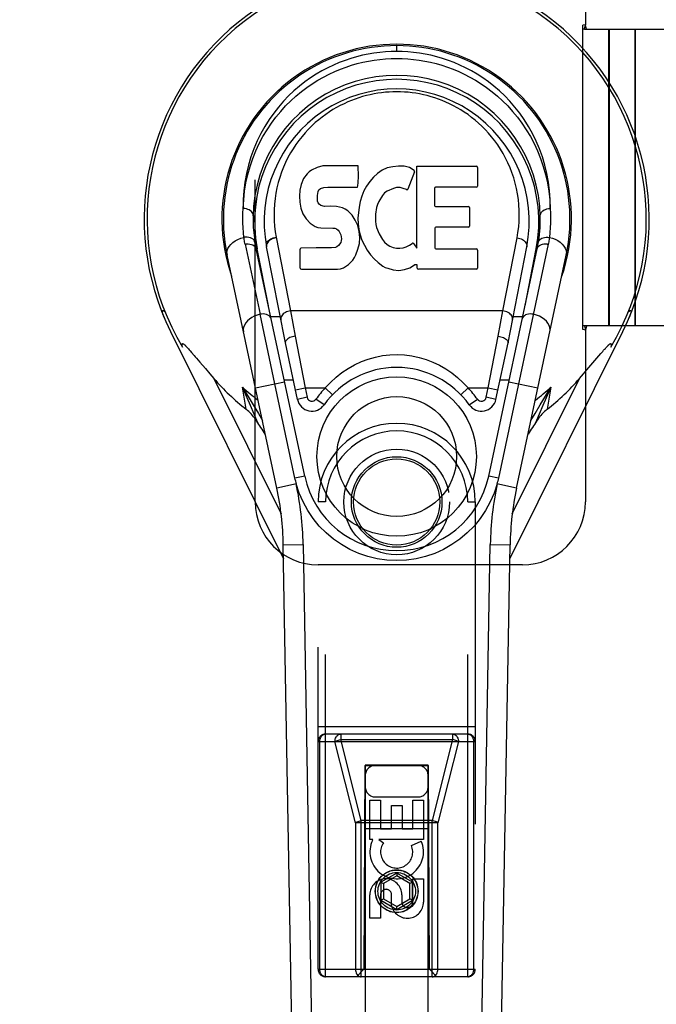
# Model space of a CAD drawing. Header units: inches. Extents: x 0 to 233, y 0 to 151.
# Tile 35 of 85: x 65.25 to 67.78, y 71.22 to 75.13. Entities that reach past the tile are written whole.
import ezdxf

# ---------------------------------------------------------------- set-up
doc = ezdxf.new("R2010")
doc.units = ezdxf.units.IN
doc.header["$LTSCALE"] = 12.808219
doc.header["$MEASUREMENT"] = 0
doc.linetypes.add('HIDDEN', pattern=[0.2, 0.1, -0.1])
doc.linetypes.add('PHANTOM', pattern=[0.8, 0.45, -0.05, 0.1, -0.05, 0.1, -0.05])
doc.layers.get('0').update_dxf_attribs({"linetype": 'CONTINUOUS'})
for name, color, linetype in [('02___PRT_ALL_AXES', 7, 'CONTINUOUS'), ('AVAILABLE_DOOR_SPACE', 7, 'CONTINUOUS'), ('DEFAULT_2', 8, 'HIDDEN'), ('DIMENSIONS', 7, 'CONTINUOUS')]:
    doc.layers.add(name, color=color, linetype=linetype)
doc.styles.get("Standard").update_dxf_attribs({"font": 'arial.ttf'})
doc.dimstyles.new('DIMSTYLE_1', dxfattribs={"dimtxt": 1.027397, "dimasz": 1.369863, "dimexe": 0.09, "dimexo": 0.07, "dimgap": 0.0375, "dimtad": 0, "dimtih": 1, "dimtoh": 1, "dimzin": 4, "dimdsep": 46, "dimtxsty": 'Standard', "dimblk": '_FILLED', "dimblk1": '_FILLED', "dimblk2": '_FILLED', "dimcen": 0.09, "dimazin": 1, "dimtfac": 1, "dimtofl": 0, "dimtmove": 0, "dimatfit": 3, "dimldrblk": '_FILLED', "dimfxl": 1, "dimtolj": 1, "dimtzin": 4, "dimarcsym": 0})

# ---------------------------------------------------------------- blocks, each defined once
blk = doc.blocks.new('_FILLED')
at = {"color": 0, "linetype": 'ByBlock'}
blk.add_solid([(0, 0), (-1, 0.2), (-1, -0.2)], dxfattribs=at)
blk = doc.blocks.new('*D13')
at = {"layer": 'DIMENSIONS', "color": 2, "linetype": 'Continuous'}
for p, q in [((65.9403, 85.0634), (63.311, 85.0634)), ((69.5653, 85.0634), (72.305, 85.0634))]:
    blk.add_line(p, q, dxfattribs=at)
at = {"layer": 'DIMENSIONS', "color": 2, "linetype": 'Continuous', "xscale": 1.3698630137, "yscale": 1.3698630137, "zscale": 1.3698630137}
blk.add_blockref('_FILLED', (65.9403, 85.0634), dxfattribs=at)
at = {"layer": 'DIMENSIONS', "color": 2, "linetype": 'Continuous', "xscale": 1.3698630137, "yscale": 1.3698630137, "zscale": 1.3698630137, "rotation": 180}
blk.add_blockref('_FILLED', (69.5653, 85.0634), dxfattribs=at)
at = {"layer": 'DIMENSIONS', "color": 2, "linetype": 'Continuous', "insert": (62.7973, 85.5771), "char_height": 1.0274, "width": 2.791923, "attachment_point": 3, "line_spacing_factor": 0.9}
blk.add_mtext('3.63', dxfattribs=at)

msp = doc.modelspace()

# ---------------------------------------------------------------- linework, layer by layer
at = {"color": 7, "linetype": 'Continuous'}
for p, q in [((66.7528, 75.0056), (66.7528, 75.0286)), ((66.4051, 74.5275), (66.3965, 74.5195)), ((66.4147, 74.534), (66.4051, 74.5275)), ((66.4363, 74.5438), (66.4147, 74.534)), ((66.4597, 74.5511), (66.4363, 74.5438)), ((66.5993, 74.5511), (66.4597, 74.5511)), ((66.601, 74.5082), (66.5993, 74.5511)), ((66.6951, 74.5337), (66.6769, 74.5207)), ((66.7155, 74.5425), (66.6951, 74.5337)), ((66.7374, 74.5475), (66.7155, 74.5425)), ((66.7595, 74.5496), (66.7374, 74.5475)), ((66.782, 74.5492), (66.7595, 74.5496)), ((66.7932, 74.5475), (66.782, 74.5492)), ((66.8037, 74.5441), (66.7932, 74.5475)), ((66.8238, 74.5269), (66.7976, 74.4588)), ((66.8223, 74.5321), (66.8037, 74.5441)), ((66.8325, 74.2239), (66.8325, 74.549)), ((66.8325, 74.549), (67.0693, 74.549)), ((67.0738, 74.5446), (67.0738, 74.4702)), ((66.3829, 74.4999), (66.3736, 74.4773)), ((66.3965, 74.5195), (66.3829, 74.4999)), ((66.5988, 74.4717), (66.6, 74.4845)), ((66.6, 74.4845), (66.601, 74.5082)), ((66.6459, 74.4887), (66.633, 74.4706)), ((66.6606, 74.5055), (66.6459, 74.4887)), ((66.6769, 74.5207), (66.6606, 74.5055)), ((66.3684, 74.454), (66.3667, 74.4303)), ((66.3736, 74.4773), (66.3684, 74.454)), ((66.4384, 74.4336), (66.4404, 74.4487)), ((66.4404, 74.4487), (66.4436, 74.4553)), ((66.4436, 74.4553), (66.4493, 74.4602)), ((66.4493, 74.4602), (66.4637, 74.4646)), ((66.4637, 74.4646), (66.4785, 74.4658)), ((66.4785, 74.4658), (66.5914, 74.4658)), ((66.5914, 74.4658), (66.597, 74.4663)), ((66.597, 74.4663), (66.5988, 74.4717)), ((66.6221, 74.4511), (66.6136, 74.4304)), ((66.633, 74.4706), (66.6221, 74.4511)), ((66.7149, 74.4506), (66.7042, 74.4432)), ((66.7399, 74.4612), (66.7149, 74.4506)), ((66.7527, 74.4645), (66.7399, 74.4612)), ((66.766, 74.4643), (66.7527, 74.4645)), ((66.7792, 74.4612), (66.766, 74.4643)), ((66.7916, 74.4563), (66.7792, 74.4612)), ((66.9026, 74.4612), (66.9026, 74.3938)), ((67.0693, 74.4657), (66.9071, 74.4657)), ((66.3667, 74.4303), (66.3674, 74.4064)), ((66.3674, 74.4064), (66.3714, 74.3829)), ((66.4377, 74.4186), (66.4384, 74.4336)), ((66.4384, 74.411), (66.4377, 74.4186)), ((66.4407, 74.4039), (66.4384, 74.411)), ((66.6076, 74.409), (66.6034, 74.3871)), ((66.6136, 74.4304), (66.6076, 74.409)), ((66.6818, 74.4096), (66.676, 74.3978)), ((66.6959, 74.4328), (66.6818, 74.4096)), ((66.7042, 74.4432), (66.6959, 74.4328)), ((66.3714, 74.3829), (66.3797, 74.3606)), ((66.4452, 74.3979), (66.4407, 74.4039)), ((66.4514, 74.3934), (66.4452, 74.3979)), ((66.4658, 74.3894), (66.4514, 74.3934)), ((66.4898, 74.3902), (66.4658, 74.3894)), ((66.5138, 74.389), (66.4898, 74.3902)), ((66.5373, 74.3839), (66.5138, 74.389)), ((66.5482, 74.379), (66.5373, 74.3839)), ((66.558, 74.3722), (66.5482, 74.379)), ((66.5753, 74.3553), (66.558, 74.3722)), ((66.6034, 74.3871), (66.5988, 74.3427)), ((66.6722, 74.3852), (66.669, 74.3584)), ((66.676, 74.3978), (66.6722, 74.3852)), ((66.9071, 74.3893), (67.0384, 74.3893)), ((67.0429, 74.3848), (67.0429, 74.3117)), ((66.3797, 74.3606), (66.3925, 74.3405)), ((66.3925, 74.3405), (66.4089, 74.3231)), ((66.5883, 74.3353), (66.5753, 74.3553)), ((66.5978, 74.3132), (66.5883, 74.3353)), ((66.5988, 74.3427), (66.5997, 74.3205)), ((66.669, 74.3584), (66.6682, 74.3314)), ((66.6682, 74.3314), (66.6695, 74.3183)), ((66.4089, 74.3231), (66.4287, 74.31)), ((66.4287, 74.31), (66.4399, 74.3058)), ((66.4399, 74.3058), (66.4516, 74.3038)), ((66.4516, 74.3038), (66.4991, 74.3034)), ((66.4991, 74.3034), (66.5066, 74.3026)), ((66.5066, 74.3026), (66.5136, 74.3002)), ((66.5136, 74.3002), (66.5196, 74.2957)), ((66.5196, 74.2957), (66.5246, 74.2897)), ((66.5246, 74.2897), (66.5311, 74.2762)), ((66.604, 74.29), (66.5978, 74.3132)), ((66.5997, 74.3205), (66.6029, 74.2984)), ((66.6029, 74.2984), (66.6074, 74.2765)), ((66.6065, 74.2661), (66.604, 74.29)), ((66.6695, 74.3183), (66.6726, 74.3054)), ((66.6726, 74.3054), (66.6828, 74.2806)), ((66.9039, 74.3027), (66.9039, 74.2252)), ((67.0384, 74.3072), (66.9084, 74.3072)), ((66.2737, 74.267), (66.3309, 73.9744)), ((66.5327, 74.2535), (66.5302, 74.2466)), ((66.5311, 74.2762), (66.5335, 74.261)), ((66.5335, 74.261), (66.5327, 74.2535)), ((66.6049, 74.2422), (66.6065, 74.2661)), ((66.6074, 74.2765), (66.6145, 74.2555)), ((66.6145, 74.2555), (66.6358, 74.2162)), ((66.6828, 74.2806), (66.6961, 74.2575)), ((66.6961, 74.2575), (66.7049, 74.2474)), ((67.1746, 73.9744), (67.2313, 74.2642)), ((66.1502, 74.2394), (66.2095, 73.961)), ((66.387, 73.3172), (66.1944, 74.2207)), ((66.2427, 73.9943), (66.1983, 74.2215)), ((66.3102, 73.8475), (66.2356, 74.2288)), ((66.3692, 74.1445), (66.3692, 74.2193)), ((66.4329, 74.2244), (66.3736, 74.2238)), ((66.4938, 74.2247), (66.4329, 74.2244)), ((66.5089, 74.2258), (66.4938, 74.2247)), ((66.5154, 74.2292), (66.5089, 74.2258)), ((66.5209, 74.2345), (66.5154, 74.2292)), ((66.5302, 74.2466), (66.5209, 74.2345)), ((66.59, 74.1966), (66.5987, 74.219)), ((66.5987, 74.219), (66.6049, 74.2422)), ((66.6358, 74.2162), (66.6484, 74.1977)), ((66.7049, 74.2474), (66.715, 74.2386)), ((66.715, 74.2386), (66.7261, 74.2312)), ((66.7261, 74.2312), (66.7385, 74.2263)), ((66.7385, 74.2263), (66.7517, 74.224)), ((66.7517, 74.224), (66.7651, 74.2235)), ((66.7651, 74.2235), (66.7783, 74.2254)), ((66.7783, 74.2254), (66.791, 74.2295)), ((66.791, 74.2295), (66.8032, 74.235)), ((66.8032, 74.235), (66.8142, 74.2424)), ((66.8207, 74.2414), (66.8325, 74.2239)), ((66.9084, 74.2207), (67.07, 74.2207)), ((67.0745, 74.2162), (67.0745, 74.1441)), ((67.1186, 73.3172), (67.3111, 74.2207)), ((67.3553, 74.2394), (67.1571, 73.309)), ((67.1954, 73.8475), (67.2699, 74.2288)), ((67.2629, 73.9943), (67.3072, 74.2215)), ((66.2762, 73.2701), (66.0789, 74.1961)), ((66.561, 74.1591), (66.578, 74.1759)), ((66.578, 74.1759), (66.5847, 74.1859)), ((66.5847, 74.1859), (66.59, 74.1966)), ((66.6484, 74.1977), (66.663, 74.1811)), ((66.663, 74.1811), (66.6796, 74.1661)), ((67.2293, 73.2701), (67.4266, 74.1961)), ((66.374, 74.1396), (66.518, 74.1396)), ((66.518, 74.1396), (66.53, 74.1412)), ((66.53, 74.1412), (66.5411, 74.1453)), ((66.5411, 74.1453), (66.561, 74.1591)), ((66.6796, 74.1661), (66.6972, 74.1523)), ((66.6972, 74.1523), (66.707, 74.1472)), ((66.707, 74.1472), (66.7175, 74.1436)), ((66.7175, 74.1436), (66.7393, 74.138)), ((66.7393, 74.138), (66.7613, 74.1355)), ((66.7613, 74.1355), (66.7835, 74.1386)), ((66.7835, 74.1386), (66.8047, 74.1453)), ((66.8047, 74.1453), (66.8237, 74.157)), ((66.8237, 74.157), (66.8239, 74.157)), ((66.8344, 74.157), (66.8239, 74.157)), ((66.8344, 74.1441), (66.8344, 74.157)), ((67.07, 74.1396), (66.8389, 74.1396)), ((66.3309, 73.9744), (66.3488, 73.8741)), ((67.1746, 73.9744), (66.3309, 73.9744)), ((67.1568, 73.8741), (67.1746, 73.9744)), ((65.8237, 73.9604), (65.8235, 73.961)), ((66.2685, 73.6845), (66.2095, 73.961)), ((66.2899, 73.9513), (66.2518, 73.9513)), ((67.2537, 73.9513), (67.2157, 73.9513)), ((65.8538, 73.8928), (66.303, 72.9891)), ((66.3488, 73.8741), (66.3887, 73.6682)), ((67.1169, 73.6682), (67.1568, 73.8741)), ((67.2026, 72.9891), (67.6518, 73.8928)), ((65.9218, 73.8269), (65.9249, 73.8234)), ((65.9249, 73.8234), (65.9282, 73.8197)), ((65.9282, 73.8197), (65.9317, 73.8156)), ((66.3582, 73.6225), (66.3102, 73.8475)), ((67.1474, 73.6225), (67.1954, 73.8475)), ((67.5756, 73.8176), (67.5791, 73.8216)), ((65.9317, 73.8156), (65.9373, 73.809)), ((65.9373, 73.809), (65.9475, 73.7971)), ((65.9475, 73.7971), (65.9519, 73.7918)), ((67.525, 73.7581), (67.5643, 73.8044)), ((67.5643, 73.8044), (67.572, 73.8134)), ((67.572, 73.8134), (67.5756, 73.8176)), ((65.9706, 73.7698), (65.9921, 73.7447)), ((65.9921, 73.7447), (66.0102, 73.7237)), ((67.4954, 73.7237), (67.5093, 73.7398)), ((67.5093, 73.7398), (67.525, 73.7581)), ((66.0102, 73.7237), (66.026, 73.7054)), ((66.026, 73.7054), (66.2933, 73.1678)), ((66.3052, 73.7008), (66.3415, 73.7008)), ((67.1641, 73.7008), (67.2003, 73.7008)), ((67.2122, 73.1676), (67.4795, 73.7054)), ((67.4795, 73.7054), (67.4954, 73.7237)), ((66.1546, 73.583), (66.1395, 73.6715)), ((66.1914, 73.6681), (66.307, 73.6927)), ((66.3485, 73.309), (66.2685, 73.6845)), ((66.3502, 73.6599), (66.3887, 73.6682)), ((66.3887, 73.6682), (66.3967, 73.6307)), ((66.3887, 73.6682), (66.4691, 73.6682)), ((66.4691, 73.6682), (66.4975, 73.6409)), ((67.0081, 73.6409), (67.0365, 73.6682)), ((67.0365, 73.6682), (67.1169, 73.6682)), ((67.1089, 73.6307), (67.1169, 73.6682)), ((67.1169, 73.6682), (67.1554, 73.6599)), ((67.1986, 73.6927), (67.3141, 73.6681)), ((67.366, 73.6715), (67.334, 73.5986)), ((67.366, 73.6715), (67.351, 73.583)), ((66.3967, 73.6307), (66.3582, 73.6225)), ((66.464, 73.6005), (66.4319, 73.6234)), ((67.0415, 73.6005), (67.0736, 73.6234)), ((67.1474, 73.6225), (67.1089, 73.6307)), ((66.2028, 73.5664), (66.219, 73.5386)), ((67.2865, 73.5386), (67.3028, 73.5664)), ((67.2794, 73.4912), (67.2751, 73.4848)), ((66.387, 73.3172), (66.3485, 73.309)), ((67.1571, 73.309), (67.1186, 73.3172)), ((66.3545, 73.2868), (66.2762, 73.2701)), ((67.2293, 73.2701), (67.151, 73.2868)), ((66.302, 73.0445), (66.3807, 73.0459)), ((66.3743, 68.9052), (66.302, 73.0445)), ((66.3807, 73.0459), (66.4412, 69.5815)), ((67.0643, 69.5815), (67.1248, 73.0459)), ((67.1248, 73.0459), (67.2035, 73.0445)), ((67.1313, 68.9052), (67.2035, 73.0445))]:
    msp.add_line(p, q, dxfattribs=at)
for points in [[(66.7528, 75.0056), (66.7305, 75.0052), (66.708, 75.0039), (66.6853, 75.0018), (66.6624, 74.9989), (66.6395, 74.995), (66.6164, 74.9902), (66.5934, 74.9844), (66.5704, 74.9777), (66.5474, 74.97), (66.5244, 74.9612), (66.5014, 74.9514), (66.4785, 74.9405), (66.4556, 74.9284), (66.4329, 74.915), (66.4103, 74.9004), (66.388, 74.8846), (66.366, 74.8674), (66.3444, 74.8488), (66.3233, 74.8288), (66.3027, 74.8075), (66.2829, 74.7847), (66.2638, 74.7604), (66.2457, 74.7348), (66.2286, 74.7078), (66.2127, 74.6793), (66.1981, 74.6497), (66.1849, 74.6188), (66.1734, 74.5869), (66.1636, 74.5541), (66.1555, 74.5205), (66.1494, 74.4863), (66.1451, 74.4516), (66.1429, 74.4166), (66.1427, 74.3814)], [(67.3628, 74.3814), (67.3626, 74.4167), (67.3604, 74.4516), (67.3562, 74.4863), (67.35, 74.5205), (67.342, 74.5541), (67.3322, 74.5869), (67.3206, 74.6188), (67.3075, 74.6496), (67.2929, 74.6792), (67.277, 74.7076), (67.2599, 74.7347), (67.2418, 74.7604), (67.2227, 74.7846), (67.2028, 74.8075), (67.1823, 74.8289), (67.1611, 74.8488), (67.1395, 74.8674), (67.1175, 74.8846), (67.0951, 74.9005), (67.0726, 74.9151), (67.0499, 74.9284), (67.027, 74.9405), (67.0041, 74.9514), (66.9812, 74.9612), (66.9582, 74.97), (66.9352, 74.9777), (66.9121, 74.9844), (66.8891, 74.9902), (66.866, 74.995), (66.8431, 74.9989), (66.8202, 75.0018), (66.7975, 75.0039), (66.7751, 75.0052), (66.7528, 75.0056)], [(66.1427, 74.3814), (66.1445, 74.4157), (66.1481, 74.4496), (66.1536, 74.4831), (66.1609, 74.516), (66.1699, 74.5482), (66.1806, 74.5796), (66.1928, 74.61), (66.2064, 74.6393), (66.2213, 74.6674), (66.2375, 74.6944), (66.2546, 74.72), (66.2728, 74.7443), (66.2917, 74.7673), (66.3114, 74.7889), (66.3317, 74.8092), (66.3525, 74.8281), (66.3738, 74.8458), (66.3954, 74.8621), (66.4172, 74.8772), (66.4393, 74.8911), (66.4616, 74.9038), (66.4839, 74.9153), (66.5063, 74.9258), (66.5288, 74.9351), (66.5513, 74.9435), (66.5737, 74.9509), (66.5962, 74.9573), (66.6187, 74.9628), (66.6411, 74.9674), (66.6635, 74.9712), (66.6859, 74.9741), (66.7082, 74.9761), (66.7305, 74.9773), (66.7528, 74.9777), (66.7751, 74.9773), (66.7974, 74.9761), (66.8197, 74.9741), (66.8421, 74.9712), (66.8645, 74.9674), (66.8869, 74.9628), (66.9094, 74.9573), (66.9319, 74.9509), (66.9543, 74.9435), (66.9768, 74.9351), (66.9993, 74.9257), (67.0217, 74.9153), (67.044, 74.9037), (67.0663, 74.8911), (67.0884, 74.8772), (67.1102, 74.8621), (67.1318, 74.8457), (67.1531, 74.8281), (67.1739, 74.8092), (67.1942, 74.7889), (67.2138, 74.7673), (67.2328, 74.7443), (67.2509, 74.72), (67.2681, 74.6943), (67.2842, 74.6674), (67.2992, 74.6393), (67.3128, 74.6099), (67.325, 74.5796), (67.3356, 74.5482), (67.3447, 74.516), (67.352, 74.4831), (67.3575, 74.4496), (67.3611, 74.4157), (67.3628, 74.3814)], [(67.2313, 74.2642), (67.235, 74.286), (67.2378, 74.3079), (67.2395, 74.3299), (67.2403, 74.3519), (67.2401, 74.3738), (67.2388, 74.3957), (67.2366, 74.4176), (67.2334, 74.4394), (67.2293, 74.4607), (67.2243, 74.4819), (67.2181, 74.5031), (67.2111, 74.5239), (67.2036, 74.5435), (67.1952, 74.5625), (67.1857, 74.5818), (67.1756, 74.6003), (67.1653, 74.6175), (67.1544, 74.634), (67.1425, 74.6506), (67.13, 74.6665), (67.1179, 74.6808), (67.1054, 74.6944), (67.0918, 74.7081), (67.0778, 74.7211), (67.0644, 74.7327), (67.0508, 74.7435), (67.0363, 74.7543), (67.0217, 74.7644), (67.0077, 74.7733), (66.9935, 74.7817), (66.9785, 74.7898), (66.9633, 74.7974), (66.9488, 74.8041), (66.9342, 74.8102), (66.9191, 74.816), (66.9039, 74.8212), (66.8892, 74.8258), (66.8744, 74.8299), (66.859, 74.8335), (66.8437, 74.8367), (66.8287, 74.8393), (66.8137, 74.8414), (66.7985, 74.8431), (66.7833, 74.8443), (66.7681, 74.845), (66.7529, 74.8453), (66.7379, 74.845), (66.7229, 74.8443), (66.7077, 74.8432), (66.6927, 74.8416), (66.6777, 74.8395), (66.6627, 74.8369), (66.6474, 74.8337), (66.6322, 74.8301), (66.6174, 74.8261), (66.6027, 74.8216), (66.5876, 74.8164), (66.5725, 74.8107), (66.558, 74.8047), (66.5435, 74.798), (66.5285, 74.7906), (66.5136, 74.7825), (66.4995, 74.7744), (66.4856, 74.7655), (66.471, 74.7555), (66.4564, 74.7448), (66.4428, 74.734), (66.4293, 74.7225), (66.4153, 74.7095), (66.4015, 74.6958), (66.3889, 74.6823), (66.3767, 74.668), (66.3642, 74.6521), (66.3522, 74.6356), (66.3412, 74.6191), (66.3308, 74.602), (66.3206, 74.5834), (66.3111, 74.5641), (66.3026, 74.545), (66.295, 74.5254), (66.288, 74.5049), (66.2819, 74.484), (66.2767, 74.4632), (66.2726, 74.4421)], [(66.2726, 74.4421), (66.2693, 74.4204), (66.2669, 74.3985), (66.2656, 74.3766), (66.2652, 74.3545), (66.2659, 74.3325), (66.2675, 74.3106), (66.2701, 74.2887), (66.2737, 74.267)], [(66.1457, 74.2666), (66.1437, 74.2857), (66.1423, 74.3048), (66.1415, 74.3239), (66.1413, 74.3431), (66.1417, 74.3623), (66.1427, 74.3815)], [(66.1821, 74.3527), (66.1817, 74.3571), (66.1803, 74.3614), (66.1781, 74.3654), (66.175, 74.3691), (66.1712, 74.3725), (66.1666, 74.3755), (66.1613, 74.3779), (66.1554, 74.3798), (66.1491, 74.381), (66.1427, 74.3814)], [(67.3235, 74.3527), (67.3239, 74.3571), (67.3252, 74.3614), (67.3275, 74.3654), (67.3305, 74.3691), (67.3344, 74.3725), (67.339, 74.3755), (67.3443, 74.3779), (67.3501, 74.3798), (67.3564, 74.381), (67.3628, 74.3814)], [(67.3628, 74.3815), (67.3639, 74.3623), (67.3643, 74.3431), (67.3641, 74.3239), (67.3633, 74.3048), (67.3619, 74.2857), (67.3599, 74.2666)], [(66.0789, 74.1961), (66.0781, 74.2048), (66.0792, 74.2137), (66.0821, 74.2222), (66.0867, 74.2306), (66.093, 74.2386), (66.101, 74.2461), (66.1105, 74.2529), (66.1213, 74.2586), (66.1331, 74.2633), (66.1457, 74.2666)], [(66.1508, 74.2672), (66.15, 74.2672), (66.1491, 74.2671), (66.1482, 74.267), (66.1474, 74.2669), (66.1465, 74.2667), (66.1457, 74.2666)], [(66.1502, 74.2394), (66.1493, 74.2439), (66.1484, 74.2484), (66.1476, 74.2529), (66.1469, 74.2575), (66.1463, 74.262), (66.1457, 74.2666)], [(66.1896, 74.246), (66.1882, 74.2507), (66.1856, 74.2551), (66.1819, 74.259), (66.1772, 74.2622), (66.1715, 74.2648), (66.1651, 74.2665), (66.158, 74.2674), (66.1508, 74.2672)], [(66.235, 74.2318), (66.2347, 74.2358), (66.2351, 74.2397), (66.2363, 74.2435), (66.2381, 74.2472), (66.2406, 74.2508), (66.2438, 74.2542), (66.2477, 74.2574), (66.2521, 74.2603), (66.257, 74.2627), (66.2622, 74.2647), (66.2679, 74.2661), (66.2737, 74.267)], [(66.2743, 74.2642), (66.2687, 74.2633), (66.2633, 74.262), (66.2581, 74.2601), (66.2532, 74.2577), (66.2488, 74.2549), (66.2449, 74.2518), (66.2415, 74.2483), (66.2389, 74.2445), (66.2369, 74.2406), (66.2357, 74.2367), (66.2353, 74.2327), (66.2356, 74.2288)], [(67.2313, 74.2642), (67.2368, 74.2633), (67.2423, 74.262), (67.2474, 74.2601), (67.2523, 74.2577), (67.2568, 74.2549), (67.2607, 74.2518), (67.264, 74.2483), (67.2667, 74.2445), (67.2687, 74.2407), (67.2699, 74.2367), (67.2703, 74.2327), (67.2699, 74.2288)], [(67.3159, 74.246), (67.3171, 74.2502), (67.3192, 74.2541), (67.3221, 74.2576), (67.3258, 74.2606), (67.3302, 74.2632), (67.3353, 74.2652), (67.341, 74.2666), (67.3471, 74.2674), (67.3535, 74.2673), (67.3599, 74.2666)], [(67.3599, 74.2666), (67.3593, 74.262), (67.3586, 74.2575), (67.3579, 74.2529), (67.3571, 74.2484), (67.3563, 74.2439), (67.3553, 74.2394)], [(67.3599, 74.2666), (67.372, 74.2634), (67.3833, 74.2591), (67.3936, 74.2537), (67.4029, 74.2474), (67.4111, 74.2401), (67.4178, 74.2321), (67.4229, 74.2234), (67.4262, 74.2143), (67.4275, 74.2051), (67.4266, 74.1961)], [(66.1502, 74.2394), (66.1512, 74.2396), (66.1521, 74.2398), (66.1531, 74.2399), (66.154, 74.2401), (66.155, 74.2402), (66.1559, 74.2403)], [(66.1559, 74.2403), (66.1628, 74.2406), (66.1693, 74.24), (66.1755, 74.2386), (66.181, 74.2364), (66.1859, 74.2334), (66.1899, 74.2297)], [(66.1899, 74.2297), (66.1928, 74.2254), (66.1944, 74.2207)], [(67.3111, 74.2207), (67.3123, 74.2244), (67.3143, 74.2279), (67.3168, 74.231)], [(67.3168, 74.231), (67.32, 74.2337), (67.3238, 74.2361), (67.3282, 74.238), (67.333, 74.2394), (67.3383, 74.2403), (67.3438, 74.2406), (67.3496, 74.2403)], [(67.3496, 74.2403), (67.3511, 74.2401), (67.3525, 74.2399), (67.3539, 74.2397), (67.3553, 74.2394)], [(65.8235, 73.961), (65.8229, 73.9627), (65.8223, 73.9648), (65.8218, 73.9668), (65.8214, 73.9687), (65.8212, 73.9704), (65.821, 73.9719), (65.8211, 73.9732), (65.8213, 73.9743), (65.8217, 73.9752), (65.8223, 73.9757), (65.8232, 73.9759), (65.8242, 73.9757), (65.8254, 73.9751), (65.8267, 73.9742), (65.828, 73.9731), (65.8294, 73.9718), (65.8309, 73.9703), (65.8323, 73.9686)], [(66.3309, 73.9744), (66.3254, 73.9736), (66.32, 73.9722), (66.315, 73.9704), (66.3104, 73.9682), (66.306, 73.9655), (66.3021, 73.9624), (66.2986, 73.959), (66.2958, 73.9552), (66.2938, 73.9513), (66.2924, 73.9472), (66.2919, 73.9431), (66.2923, 73.939)], [(67.2132, 73.939), (67.2136, 73.9429), (67.2132, 73.9469), (67.212, 73.9507), (67.2102, 73.9544), (67.2077, 73.958), (67.2045, 73.9615), (67.2006, 73.9647), (67.1962, 73.9676), (67.1913, 73.9701), (67.186, 73.972), (67.1804, 73.9735), (67.1746, 73.9744)], [(67.6732, 73.9686), (67.6747, 73.9704), (67.6762, 73.9719), (67.6777, 73.9733), (67.6791, 73.9744), (67.6804, 73.9752), (67.6815, 73.9757), (67.6826, 73.9759), (67.6834, 73.9756), (67.684, 73.9749), (67.6844, 73.9738), (67.6845, 73.9724), (67.6844, 73.9707), (67.6842, 73.9689), (67.6837, 73.9668), (67.6832, 73.9646), (67.6825, 73.9622)], [(65.8297, 73.945), (65.8285, 73.9479), (65.8273, 73.9506), (65.8263, 73.9533), (65.8253, 73.9558), (65.8244, 73.9582), (65.8237, 73.9604)], [(66.2095, 73.961), (66.1976, 73.9578), (66.1864, 73.9534), (66.1763, 73.948), (66.1672, 73.9417), (66.1592, 73.9344), (66.1525, 73.9264), (66.1475, 73.9178), (66.1444, 73.9088), (66.1431, 73.8997), (66.144, 73.8908)], [(66.2153, 73.9619), (66.2143, 73.9618), (66.2133, 73.9617), (66.2124, 73.9616), (66.2114, 73.9614), (66.2105, 73.9612), (66.2095, 73.961)], [(66.2538, 73.9423), (66.2522, 73.9469), (66.2494, 73.9511), (66.2457, 73.9547), (66.241, 73.9577), (66.2354, 73.9601), (66.2291, 73.9616), (66.2223, 73.9622), (66.2153, 73.9619)], [(67.2563, 73.9514), (67.2535, 73.9471), (67.2518, 73.9423)], [(67.2903, 73.9619), (67.2835, 73.9622), (67.2769, 73.9617), (67.2708, 73.9603), (67.2652, 73.9581), (67.2603, 73.9551), (67.2563, 73.9514)], [(67.296, 73.961), (67.2951, 73.9612), (67.2941, 73.9614), (67.2932, 73.9616), (67.2922, 73.9617), (67.2912, 73.9618), (67.2903, 73.9619)], [(67.3616, 73.8908), (67.3624, 73.8995), (67.3613, 73.9082), (67.3585, 73.9167), (67.354, 73.9249), (67.3478, 73.9329), (67.34, 73.9404), (67.3306, 73.9471), (67.32, 73.9529), (67.3084, 73.9576), (67.296, 73.961)], [(67.6825, 73.9622), (67.6816, 73.9597), (67.6807, 73.9571), (67.6797, 73.9543), (67.6785, 73.9513), (67.6772, 73.9482), (67.6759, 73.945)], [(66.3488, 73.8741), (66.3434, 73.8731), (66.3381, 73.8717), (66.3331, 73.8701), (66.3284, 73.8681), (66.324, 73.8659), (66.3201, 73.8635), (66.3168, 73.861), (66.3141, 73.8583), (66.312, 73.8556), (66.3107, 73.8529), (66.3101, 73.8502), (66.3102, 73.8476)], [(67.1568, 73.8741), (67.1621, 73.8731), (67.1674, 73.8718), (67.1724, 73.8701), (67.1772, 73.8681), (67.1815, 73.8659), (67.1854, 73.8635), (67.1887, 73.861), (67.1915, 73.8583), (67.1935, 73.8556), (67.1949, 73.8529), (67.1955, 73.8502), (67.1954, 73.8476)], [(65.9013, 73.8299), (65.9009, 73.8315), (65.9006, 73.8331), (65.9004, 73.8346), (65.9002, 73.836), (65.9, 73.8373), (65.8999, 73.8386), (65.8999, 73.8398), (65.8999, 73.841), (65.9001, 73.842), (65.9004, 73.8429), (65.9009, 73.8436), (65.9016, 73.844), (65.9024, 73.8441), (65.9033, 73.8439), (65.9042, 73.8435), (65.9052, 73.8429), (65.9062, 73.8423), (65.9072, 73.8415), (65.9083, 73.8407), (65.9093, 73.8397), (65.9104, 73.8387), (65.9115, 73.8377), (65.9127, 73.8366), (65.9139, 73.8354), (65.9151, 73.8341), (65.9163, 73.8328), (65.9176, 73.8315), (65.9189, 73.83), (65.9203, 73.8285), (65.9218, 73.8269)], [(67.5791, 73.8216), (67.5823, 73.8252), (67.5838, 73.8269), (67.5852, 73.8285), (67.5866, 73.83), (67.5879, 73.8315), (67.5892, 73.8328), (67.5905, 73.8341), (67.5917, 73.8354), (67.5929, 73.8366), (67.594, 73.8377), (67.5951, 73.8387), (67.5962, 73.8397), (67.5973, 73.8407), (67.5983, 73.8415), (67.5993, 73.8423), (67.6003, 73.8429), (67.6013, 73.8435), (67.6023, 73.8439), (67.6032, 73.8441), (67.604, 73.844), (67.6046, 73.8436), (67.6051, 73.8429), (67.6054, 73.842), (67.6056, 73.841), (67.6057, 73.8398), (67.6056, 73.8386), (67.6055, 73.8373), (67.6054, 73.836), (67.6052, 73.8346), (67.6049, 73.8331), (67.6046, 73.8315), (67.6043, 73.8299)], [(65.9519, 73.7918), (65.9567, 73.7862), (65.9706, 73.7698)], [(66.4691, 73.6682), (66.4898, 73.6902), (66.5119, 73.7104), (66.5353, 73.7289), (66.5599, 73.7454), (66.5857, 73.76), (66.6125, 73.7725), (66.6399, 73.7828), (66.6681, 73.7908), (66.697, 73.7965), (66.7262, 73.8), (66.7554, 73.8009), (66.7845, 73.7995), (66.8136, 73.7957), (66.8422, 73.7896), (66.87, 73.7813), (66.897, 73.7709), (66.9231, 73.7583), (66.9483, 73.7438), (66.9722, 73.7275), (66.9948, 73.7094), (67.0163, 73.6896), (67.0365, 73.6682)], [(66.1395, 73.6715), (66.1825, 73.6003), (66.2028, 73.5664)], [(66.2007, 73.5297), (66.1866, 73.5637), (66.1715, 73.5986), (66.1395, 73.6715)], [(67.3028, 73.5664), (67.323, 73.6003), (67.3441, 73.6353), (67.366, 73.6715)], [(66.2007, 73.5297), (66.1968, 73.5358), (66.1927, 73.5417), (66.1885, 73.5474), (66.1842, 73.553), (66.1797, 73.5585), (66.175, 73.5637), (66.1702, 73.5688), (66.1652, 73.5738), (66.16, 73.5785), (66.1546, 73.583)], [(67.334, 73.5986), (67.319, 73.5637), (67.3048, 73.5297)], [(67.351, 73.583), (67.3455, 73.5785), (67.3403, 73.5737), (67.3352, 73.5687), (67.3303, 73.5636), (67.3257, 73.5582), (67.3211, 73.5528), (67.3168, 73.5472), (67.3127, 73.5415), (67.3087, 73.5356), (67.3048, 73.5297)], [(66.2305, 73.4848), (66.2261, 73.4912), (66.2218, 73.4976), (66.2175, 73.5039), (66.2133, 73.5104), (66.209, 73.5168), (66.2049, 73.5232), (66.2007, 73.5297)], [(67.3048, 73.5297), (67.3007, 73.5232), (67.2965, 73.5168), (67.2922, 73.5103), (67.288, 73.5039), (67.2837, 73.4975), (67.2794, 73.4912)], [(66.3545, 73.2868), (66.3528, 73.2923), (66.3512, 73.2978), (66.3497, 73.3034), (66.3485, 73.309)], [(67.1571, 73.309), (67.1558, 73.3034), (67.1544, 73.2978), (67.1528, 73.2923), (67.151, 73.2868)], [(66.7528, 72.9818), (66.7139, 72.9836), (66.6758, 72.989), (66.6383, 72.998), (66.6018, 73.0103), (66.5666, 73.0261), (66.5331, 73.045), (66.5016, 73.0669), (66.4722, 73.0916), (66.4452, 73.119), (66.4208, 73.1488), (66.3994, 73.1807), (66.3809, 73.2146), (66.3656, 73.25), (66.3534, 73.2872)], [(67.1521, 73.2872), (67.1399, 73.25), (67.1246, 73.2146), (67.1062, 73.1807), (67.0847, 73.1488), (67.0604, 73.119), (67.0334, 73.0916), (67.004, 73.0669), (66.9724, 73.045), (66.9389, 73.0261), (66.9038, 73.0103), (66.8673, 72.998), (66.8298, 72.989), (66.7916, 72.9836), (66.7528, 72.9818)]]:
    msp.add_lwpolyline(points, dxfattribs=at)
for radius in [0.3169, 0.2382]:
    msp.add_circle((66.7528, 73.3952), radius, dxfattribs=at)
for centre, radius, start, end in [((66.7528, 74.3397), 1.0039, 333.5698, 206.4302), ((66.7528, 74.3397), 0.9924, 329.0941, 210.9059), ((66.7528, 74.3397), 0.6947, 340.8981, 199.1019), ((66.7528, 74.3397), 0.689, 347.9703, 192.0297), ((66.7528, 74.3397), 0.5709, 347.9703, 192.0297), ((66.7528, 74.3299), 0.5269, 348.9402, 191.0594), ((66.8196, 74.5285), 0.00448, 339.0016, 51.8729), ((67.0693, 74.5446), 0.00448, 0, 90), ((66.7934, 74.4604), 0.00448, 246.1578, 339.0016), ((66.9071, 74.4612), 0.00448, 90, 180), ((67.0693, 74.4702), 0.00448, 270, 360), ((66.9071, 74.3938), 0.00448, 180, 270), ((67.0384, 74.3848), 0.00448, 0, 90), ((66.9084, 74.3027), 0.00448, 90, 180), ((67.0384, 74.3117), 0.00448, 270, 360), ((66.3737, 74.2193), 0.00448, 90, 180.0119), ((66.817, 74.2389), 0.00448, 34.0893, 127.3444), ((66.9084, 74.2252), 0.00448, 180, 270), ((67.07, 74.2162), 0.00448, 0, 90), ((66.374, 74.1445), 0.00483, 180, 270), ((66.8389, 74.1441), 0.00448, 180, 270), ((67.07, 74.1441), 0.00448, 270, 360), ((66.7528, 73.3952), 0.3543, 35.4237, 144.5763), ((66.7528, 74.3397), 0.9646, 221.1123, 231.6699), ((66.7528, 74.3397), 0.9646, 308.3301, 318.8877), ((66.7528, 74.3397), 0.9069, 227.4534, 232.5597), ((66.7528, 73.3952), 0.3937, 136.101, 144.5763), ((66.7528, 73.3952), 0.3937, 35.4237, 43.899), ((66.7528, 74.3397), 0.9069, 307.4403, 312.5466), ((66.4159, 73.6348), 0.0591, 192.0297, 324.5763), ((66.4159, 73.6348), 0.0197, 192.0297, 324.5763), ((67.0896, 73.6348), 0.0591, 215.4237, 347.9703), ((67.0896, 73.6348), 0.0197, 215.4237, 347.9703), ((66.7528, 73.3952), 0.374, 192.0297, 347.9703), ((65.1211, 73.0239), 1.1811, 1, 12.0297), ((65.1211, 73.0239), 1.2598, 1, 12.0588), ((68.3845, 73.0239), 1.2598, 167.9412, 179), ((68.3845, 73.0239), 1.1811, 167.9703, 179)]:
    msp.add_arc(centre, radius, start, end, dxfattribs=at)
msp.add_ellipse((66.7528, 74.3298), major_axis=(0, 0.565), ratio=0.999848, start_param=-1.76365, end_param=1.76365, dxfattribs=at)
at = {"layer": '02___PRT_ALL_AXES', "color": 8, "linetype": 'HIDDEN'}
for p, q in [((66.6462, 71.8732), (66.6462, 72.0293)), ((66.6462, 72.0293), (66.6886, 72.0293)), ((66.6886, 72.0293), (66.6886, 71.9158)), ((66.817, 71.9158), (66.817, 72.0293)), ((66.817, 72.0293), (66.8594, 72.0293)), ((66.8594, 72.0293), (66.8594, 71.8732)), ((66.7321, 71.9158), (66.7321, 72.008)), ((66.7321, 72.008), (66.7745, 72.008)), ((66.7745, 72.008), (66.7745, 71.9158)), ((66.6886, 71.9158), (66.7321, 71.9158)), ((66.7745, 71.9158), (66.817, 71.9158)), ((66.6585, 71.8732), (66.6462, 71.8732)), ((66.6567, 71.8697), (66.6585, 71.8732)), ((66.8594, 71.8732), (66.6818, 71.8732)), ((66.6818, 71.8732), (66.7004, 71.8602)), ((66.8113, 71.8488), (66.8504, 71.8657)), ((66.817, 71.6245), (66.817, 71.7169)), ((66.817, 71.7169), (66.8594, 71.7169)), ((66.8594, 71.7169), (66.8594, 71.6245)), ((66.6462, 71.5606), (66.6462, 71.653)), ((66.6886, 71.653), (66.6886, 71.5606)), ((66.7321, 71.6107), (66.7321, 71.657)), ((66.7731, 71.653), (66.7731, 71.6245)), ((66.6886, 71.5606), (66.6462, 71.5606))]:
    msp.add_line(p, q, dxfattribs=at)
for centre, radius in [((66.7528, 73.2147), 0.1715), ((66.7528, 71.6672), 0.085)]:
    msp.add_circle(centre, radius, dxfattribs=at)
for centre, radius, start, end in [((66.7527, 71.8234), 0.1065, 154.2636, 23.4027), ((66.7527, 71.8234), 0.0639, 144.8895, 23.4026), ((66.7096, 71.653), 0.0635, 0, 180), ((66.7106, 71.653), 0.0219, 10.307, 180), ((66.795, 71.6244), 0.0644, 192.2995, 0.0775), ((66.795, 71.6245), 0.0219, 179.9011, 360)]:
    msp.add_arc(centre, radius, start, end, dxfattribs=at)
at = {"layer": 'AVAILABLE_DOOR_SPACE', "color": 4, "linetype": 'PHANTOM'}
msp.add_arc((66.7528, 74.3397), 5.55, 180, 261.5819, dxfattribs=at)
at = {"layer": 'DEFAULT_2', "color": 8, "linetype": 'HIDDEN'}
for p, q in [((66.1903, 73.2147), (66.1903, 75.4647)), ((67.5028, 75.4647), (67.5028, 75.1115)), ((67.5028, 75.1115), (67.4923, 75.1097)), ((67.4923, 73.8997), (67.4923, 75.1097)), ((67.4997, 75.0947), (67.5028, 75.1115)), ((67.5072, 75.0947), (67.5028, 75.1115)), ((67.4997, 75.0947), (67.4923, 75.0947)), ((67.4997, 75.0947), (67.8207, 75.0947)), ((67.5962, 73.9147), (67.5962, 75.0947)), ((67.5975, 75.0947), (67.5975, 73.9147)), ((67.7002, 73.9147), (67.7002, 75.0947)), ((67.7014, 75.0947), (67.7014, 73.9147)), ((67.4997, 73.9147), (67.4923, 73.9147)), ((67.5028, 73.8978), (67.4923, 73.8997)), ((67.4997, 73.9147), (67.5028, 73.8978)), ((67.8207, 73.9147), (67.4997, 73.9147)), ((67.5072, 73.9147), (67.5028, 73.8978)), ((67.5028, 73.8978), (67.5028, 73.2147)), ((66.4403, 71.3572), (66.4403, 73.2147)), ((66.4703, 73.2147), (66.4403, 73.2147)), ((66.4703, 71.3272), (66.4703, 73.2147)), ((67.0353, 71.3272), (67.0353, 73.2147)), ((67.0353, 73.2147), (67.0653, 73.2147)), ((67.0653, 73.2147), (67.0653, 71.3572)), ((67.2528, 72.9647), (66.4403, 72.9647)), ((66.4403, 72.3222), (67.0653, 72.3222)), ((67.0353, 72.2922), (66.4703, 72.2922)), ((66.5304, 72.2922), (66.5304, 72.2709)), ((66.9751, 72.2922), (66.9751, 72.2709)), ((66.4403, 72.2622), (67.0653, 72.2622)), ((66.4472, 71.3572), (66.4472, 72.2622)), ((66.5888, 71.9397), (66.5074, 72.2622)), ((66.5304, 72.2709), (66.9751, 72.2709)), ((66.6119, 71.9484), (66.5304, 72.2709)), ((66.9751, 72.2709), (66.8937, 71.9484)), ((66.9982, 72.2622), (66.9168, 71.9397)), ((67.0584, 72.2622), (67.0584, 71.3572)), ((66.6263, 72.1672), (66.6228, 71.3572)), ((66.6263, 72.1672), (66.8793, 72.1672)), ((66.6278, 72.1689), (66.6278, 40.1672)), ((66.8778, 72.1689), (66.6278, 72.1689)), ((66.8778, 72.1658), (66.6278, 72.1658)), ((66.8778, 40.1672), (66.8778, 72.1689)), ((66.8828, 71.3572), (66.8793, 72.1672)), ((66.6678, 72.0422), (66.8378, 72.0422)), ((66.5888, 71.9397), (66.5888, 71.3572)), ((66.9168, 71.9397), (66.5888, 71.9397)), ((66.6119, 71.3272), (66.6119, 71.9484)), ((66.8937, 71.9484), (66.6119, 71.9484)), ((66.8937, 71.3272), (66.8937, 71.9484)), ((66.9168, 71.3572), (66.9168, 71.9397)), ((66.6252, 71.9172), (66.8804, 71.9172)), ((66.7528, 71.7396), (66.6903, 71.7036)), ((66.7528, 71.7281), (66.7003, 71.6978)), ((66.7528, 71.7396), (66.7528, 71.7281)), ((66.8153, 71.7036), (66.7528, 71.7396)), ((66.8053, 71.6978), (66.7528, 71.7281)), ((66.6903, 71.7036), (66.6903, 71.6314)), ((66.6903, 71.7036), (66.7003, 71.6978)), ((66.7003, 71.6978), (66.7003, 71.6372)), ((66.8153, 71.7036), (66.8053, 71.6978)), ((66.8053, 71.6372), (66.8053, 71.6978)), ((66.8153, 71.6314), (66.8153, 71.7036)), ((66.6903, 71.6314), (66.7003, 71.6372)), ((66.6903, 71.6314), (66.7528, 71.5953)), ((66.7003, 71.6372), (66.7528, 71.6069)), ((66.7528, 71.6069), (66.8053, 71.6372)), ((66.7528, 71.5953), (66.8153, 71.6314)), ((66.8153, 71.6314), (66.8053, 71.6372)), ((66.7528, 71.5953), (66.7528, 71.6069)), ((66.4403, 71.3572), (67.0653, 71.3572)), ((66.6228, 71.3572), (66.5928, 71.3272)), ((66.8828, 71.3572), (66.9128, 71.3272)), ((67.0353, 71.3272), (66.4703, 71.3272))]:
    msp.add_line(p, q, dxfattribs=at)
for points in [[(66.4472, 72.2622), (66.4475, 72.2669), (66.4483, 72.2714), (66.4497, 72.2758), (66.4516, 72.2798), (66.4539, 72.2834), (66.4567, 72.2864), (66.4598, 72.2889), (66.4631, 72.2907), (66.4667, 72.2918), (66.4703, 72.2922)], [(66.5074, 72.2622), (66.5076, 72.2669), (66.5085, 72.2714), (66.5099, 72.2758), (66.5118, 72.2798), (66.5141, 72.2834), (66.5169, 72.2864), (66.52, 72.2889), (66.5233, 72.2907), (66.5268, 72.2918), (66.5304, 72.2922)], [(66.9751, 72.2922), (66.9787, 72.2918), (66.9822, 72.2907), (66.9856, 72.2889), (66.9887, 72.2864), (66.9914, 72.2834), (66.9938, 72.2798), (66.9957, 72.2758), (66.9971, 72.2714), (66.9979, 72.2669), (66.9982, 72.2622)], [(67.0353, 72.2922), (67.0389, 72.2918), (67.0424, 72.2907), (67.0458, 72.2889), (67.0488, 72.2864), (67.0516, 72.2834), (67.054, 72.2798), (67.0559, 72.2758), (67.0572, 72.2714), (67.0581, 72.2669), (67.0584, 72.2622)], [(66.5074, 72.2622), (66.5103, 72.2638), (66.5137, 72.2655), (66.5176, 72.267), (66.5217, 72.2685), (66.526, 72.2698), (66.5304, 72.2709)], [(66.9982, 72.2622), (66.9952, 72.2638), (66.9918, 72.2655), (66.988, 72.267), (66.9839, 72.2685), (66.9795, 72.2698), (66.9751, 72.2709)], [(66.5888, 71.9397), (66.5917, 71.9414), (66.5952, 71.943), (66.599, 71.9446), (66.6031, 71.946), (66.6074, 71.9473), (66.6119, 71.9484)], [(66.9168, 71.9397), (66.9138, 71.9414), (66.9104, 71.943), (66.9065, 71.9446), (66.9024, 71.946), (66.8981, 71.9473), (66.8937, 71.9484)], [(66.4703, 71.3272), (66.4667, 71.3275), (66.4631, 71.3286), (66.4598, 71.3304), (66.4567, 71.3329), (66.4539, 71.336), (66.4516, 71.3395), (66.4497, 71.3436), (66.4483, 71.3479), (66.4475, 71.3525), (66.4472, 71.3572)], [(66.5888, 71.3572), (66.5891, 71.3525), (66.5899, 71.3479), (66.5913, 71.3435), (66.5932, 71.3395), (66.5955, 71.336), (66.5983, 71.3329), (66.6014, 71.3304), (66.6047, 71.3286), (66.6083, 71.3275), (66.6119, 71.3272)], [(66.8937, 71.3272), (66.8973, 71.3275), (66.9008, 71.3286), (66.9042, 71.3304), (66.9073, 71.3329), (66.91, 71.336), (66.9124, 71.3395), (66.9143, 71.3436), (66.9156, 71.3479), (66.9165, 71.3525), (66.9168, 71.3572)], [(67.0584, 71.3572), (67.0581, 71.3525), (67.0572, 71.3479), (67.0559, 71.3435), (67.054, 71.3395), (67.0516, 71.336), (67.0488, 71.3329), (67.0458, 71.3304), (67.0424, 71.3286), (67.0389, 71.3275), (67.0353, 71.3272)]]:
    msp.add_lwpolyline(points, dxfattribs=at)
for centre, radius in [((66.7528, 73.2147), 0.21), ((66.7528, 73.2147), 0.18), ((66.7528, 71.6672), 0.0845), ((66.7528, 71.6672), 0.0745)]:
    msp.add_circle(centre, radius, dxfattribs=at)
for centre, radius, start, end in [((66.7528, 73.2147), 0.3125, 0, 180), ((66.7528, 73.2147), 0.2825, 0, 180), ((66.4403, 73.2147), 0.25, 180, 270), ((67.2528, 73.2147), 0.25, 270, 360), ((66.4703, 72.2622), 0.03, 90, 180), ((67.0353, 72.2622), 0.03, 0, 90), ((66.6678, 72.1272), 0.04, 90, 180), ((66.8378, 72.1272), 0.04, 0, 90), ((66.6678, 72.0822), 0.04, 180, 270), ((66.8378, 72.0822), 0.04, 270, 360), ((66.4703, 71.3572), 0.03, 180, 270), ((67.0353, 71.3572), 0.03, 270, 360)]:
    msp.add_arc(centre, radius, start, end, dxfattribs=at)

# ---------------------------------------------------------------- dimensions: what is measured, and where the dimension line sits
at = {"layer": 'DIMENSIONS', "color": 2, "linetype": 'Continuous'}
dim = msp.add_linear_dim(base=(69.5652720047, 85.0633627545), p1=(65.9402720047, 108.4646634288), p2=(69.5652720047, 39.1936634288), dimstyle='DIMSTYLE_1', dxfattribs=at)
dim.commit()
dim.dimension.update_dxf_attribs({"geometry": '*D13', "text_midpoint": (61.4000509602, 85.0576347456), "dimtype": 160})

doc.saveas('drawing.dxf')
